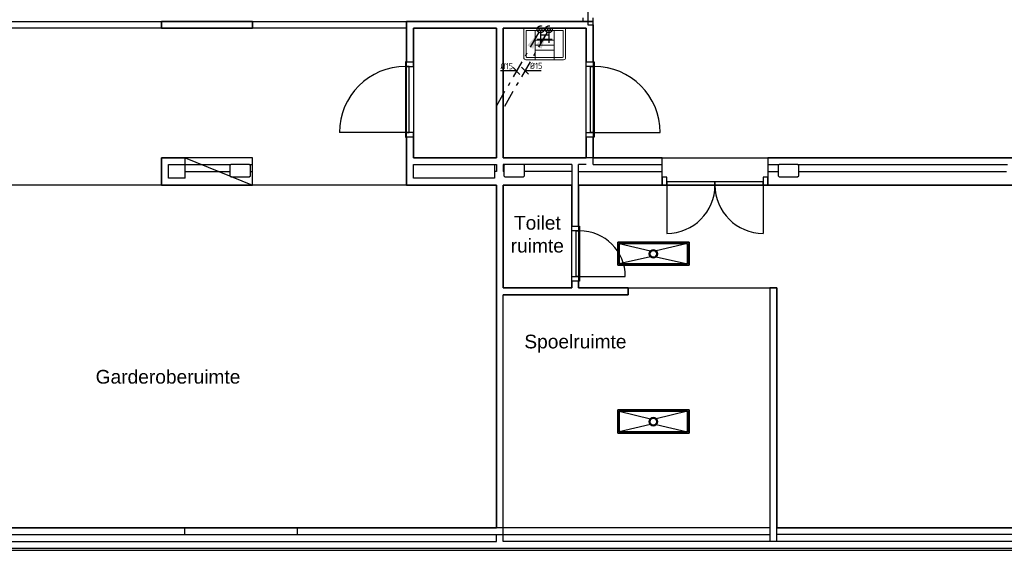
# Model space of a CAD drawing. Header units: millimetres. Extents: x -110 to 230337154, y -20 to 1103899040.
# Tile 14 of 58: x 115170461 to 115184826, y 551911692 to 551919437. Entities that reach past the tile are written whole.
import ezdxf

# ---------------------------------------------------------------- set-up
doc = ezdxf.new("R2010")
doc.units = ezdxf.units.MM
doc.header["$LTSCALE"] = 50
for name, pattern in [('2322109', [10, 5, -2, 1, -2]), ('2322109_a', [10, 5, -2, 1, -2]), ('2322110', [10, 5, -1, 1, -1, 1, -1])]:
    doc.linetypes.add(name, pattern=pattern)
doc.layers.get('0').update_dxf_attribs({"lineweight": 5})
for name, color, linetype in [('ONDERLEGGER BOUWKUNDIG', 7, 'Continuous'), ('WL531---', 5, '2322109'), ('WL532---', 1, '2322110'), ('WM531---', 1, 'Continuous')]:
    doc.layers.add(name, color=color, linetype=linetype)
doc.styles.add('Arial_1', font='arial.ttf', dxfattribs={"height": 249.9999999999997})
doc.styles.add('DVD_VBC_Arial', font='arial.ttf')
doc.styles.add('STABICAD-018', font='ISOCP.SHX', dxfattribs={"height": 90})

# ---------------------------------------------------------------- blocks, each defined once
blk = doc.blocks.new('DVDVB_74_-S-_Uitstortgootsteen')
at = {"color": 0, "linetype": 'ByBlock', "lineweight": -2}
for p, q in [((305.0000000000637, 0), (-305.0000000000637, 0)), ((-305.0000000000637, 0), (-305.0000000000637, -429.99999999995)), ((305.0000000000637, -429.99999999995), (305.0000000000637, 0)), ((269.9999999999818, -34.99999999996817), (-269.9999999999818, -34.99999999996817)), ((-269.9999999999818, -414.9999999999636), (-269.9999999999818, -34.99999999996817)), ((-139.9999999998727, -34.99999999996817), (-139.9999999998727, -460.0000000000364)), ((140.0000000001, -34.99999999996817), (140.0000000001, -460.0000000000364)), ((269.9999999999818, -34.99999999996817), (269.9999999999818, -414.9999999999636)), ((140.0000000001, -172.0000000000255), (-139.9999999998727, -172.0000000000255)), ((140.0000000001, -246.9999999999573), (-139.9999999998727, -246.9999999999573)), ((259.9999999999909, -424.9999999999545), (-259.9999999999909, -424.9999999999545)), ((140.0000000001, -322.0000000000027), (-139.9999999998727, -322.0000000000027)), ((-275.0000000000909, -460.0000000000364), (275.0000000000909, -460.0000000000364))]:
    blk.add_line(p, q, dxfattribs=at)
for centre, radius, start, end in [((-274.9999997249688, -429.999999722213), 30.00000027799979, 180, 270), ((-259.9999999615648, -414.9999999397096), 10.00000003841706, 180, 270), ((260.0000000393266, -415.0000000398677), 9.999999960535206, 270, 0), ((275.0000002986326, -430.0000002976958), 29.99999970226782, 270, 0)]:
    blk.add_arc(centre, radius, start, end, dxfattribs=at)
blk = doc.blocks.new('*U204')
at = {"color": 0, "linetype": '2322109'}
blk.add_circle((0, 0), 20, dxfattribs=at)
at = {"color": 2, "style": 'DVD_VBC_Arial'}
for tag in ['SECTIONCODE', 'CODE', 'CODE2', 'INDICATIONTEXT', 'POSITIONCODE', 'LABEL']:
    blk.add_attdef(tag, (0, 0), '', height=1.2, dxfattribs=at)
at = {"color": 1, "style": 'DVD_VBC_Arial'}
blk.add_attdef('PRODUCTCODE', (0, 0), '', height=1.8, dxfattribs=at)
blk = doc.blocks.new('*U205')
at = {"color": 0, "linetype": '2322110'}
blk.add_circle((0, 0), 20, dxfattribs=at)
at = {"color": 2, "style": 'DVD_VBC_Arial'}
for tag in ['SECTIONCODE', 'CODE', 'CODE2', 'INDICATIONTEXT', 'POSITIONCODE', 'LABEL']:
    blk.add_attdef(tag, (0, 0), '', height=1.2, dxfattribs=at)
at = {"color": 1, "style": 'DVD_VBC_Arial'}
blk.add_attdef('PRODUCTCODE', (0, 0), '', height=1.8, dxfattribs=at)
blk = doc.blocks.new('TAP_MIXER_BATH_120_COLD')
at = {"color": 0, "linetype": 'Continuous'}
for p, q in [((0, 0), (0, 179.9999999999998)), ((120, 0), (120, 179.9999999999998)), ((-50, 129.9999999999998), (170, 129.9999999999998)), ((-5.684341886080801e-14, 64.99999999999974), (120, 64.99999999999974))]:
    blk.add_line(p, q, dxfattribs=at)
blk = doc.blocks.new('*U485')
at = {"linetype": '2322109'}
blk.add_hatch(color=2, dxfattribs=at).paths.add_polyline_path([(-25, -43.30127012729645), (-106.6987298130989, -284.8076211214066), (-193.3012701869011, -234.8076211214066)], flags=0)
at = {"color": 0, "linetype": '2322109'}
blk.add_line((0, 0), (0, 0, 1), dxfattribs=at)
at = {"color": 2, "linetype": '2322109_a'}
blk.add_line((-25, -43.30127012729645, 1), (-675, -1169.134295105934, 1), dxfattribs=at)
at = {"color": 2, "linetype": '2322109'}
blk.add_circle((0, 0, 1), 50, dxfattribs=at)
at = {"color": 2}
for tag, p, style in [('SECTIONCODE', (150, 150), 'DVD_VBC_Arial'), ('POSITIONCODE', (150, 150), 'DVD_VBC_Arial'), ('CODE', (0, 100), 'STABICAD-018'), ('FLOORCODE', (0, 0, -50), 'STABICAD-018')]:
    blk.add_attdef(tag, p, '', height=1.2, dxfattribs=dict(at, style=style))
blk = doc.blocks.new('*U483')
at = {"linetype": '2322109'}
blk.add_hatch(color=2, dxfattribs=at).paths.add_polyline_path([(-25, -43.30127012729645), (-106.6987298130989, -284.8076211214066), (-193.3012701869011, -234.8076211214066)], flags=0)
at = {"color": 0, "linetype": '2322109'}
blk.add_line((0, 0), (0, 0, 1), dxfattribs=at)
at = {"color": 2, "linetype": '2322109_a'}
blk.add_line((-25, -43.30127012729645, 1), (-675, -1169.134295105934, 1), dxfattribs=at)
at = {"color": 2, "linetype": '2322109'}
blk.add_circle((0, 0, 1), 50, dxfattribs=at)
at = {"color": 2}
for tag, p, style in [('SECTIONCODE', (150, 150), 'DVD_VBC_Arial'), ('POSITIONCODE', (150, 150), 'DVD_VBC_Arial'), ('CODE', (0, 100), 'STABICAD-018'), ('FLOORCODE', (0, 0, -50), 'STABICAD-018')]:
    blk.add_attdef(tag, p, '', height=1.2, dxfattribs=dict(at, style=style))
blk = doc.blocks.new('*U486')
at = {"color": 0, "linetype": 'Continuous'}
for p, q in [((-18.46973434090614, 0), (-234.197656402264, 0)), ((-50, 50), (49.99999999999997, -50)), ((0, 0), (-18.46973434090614, 2.261890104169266e-15))]:
    blk.add_line(p, q, dxfattribs=at)
at = {"color": 0, "linetype": 'Continuous', "style": 'STABICAD-018'}
blk.add_text('%%c15', height=90, dxfattribs=at).set_placement((-234.197656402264, 25))
at = {"color": 2, "style": 'DVD_VBC_Arial'}
blk.add_attdef('CODE', (0, 0), '', height=1.2, dxfattribs=at)
blk = doc.blocks.new('*U484')
at = {"color": 0, "linetype": 'Continuous'}
for p, q in [((50, -50), (-49.99999999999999, 49.99999999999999)), ((0, 0), (21.94785131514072, 0)), ((21.94785131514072, 0), (237.6757733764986, 0))]:
    blk.add_line(p, q, dxfattribs=at)
at = {"color": 0, "linetype": 'Continuous', "style": 'STABICAD-018'}
blk.add_text('%%c15', height=90, dxfattribs=at).set_placement((71.94785131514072, 25))
at = {"color": 2, "style": 'DVD_VBC_Arial'}
blk.add_attdef('CODE', (0, 0), '', height=1.2, dxfattribs=at)

msp = doc.modelspace()

# ---------------------------------------------------------------- linework, layer by layer
at = {"layer": 'ONDERLEGGER BOUWKUNDIG'}
for p, q in [((115178750.99, 551923102.005), (115178750.99, 551919362.005)), ((115163425.99, 551919412.005), (115178750.99, 551919412.005)), ((115173855.99, 551919412.005), (115172531.1136957, 551919412.005)), ((115172531.1136957, 551919412.005), (115172531.1136957, 551919312.005)), ((115172531.1136957, 551919312.005), (115172531.1136957, 551919412.005)), ((115173855.99, 551919312.005), (115173855.99, 551919412.005)), ((115173855.99, 551919412.005), (115173855.99, 551919312.005)), ((115176105.99, 551919412.005), (115176105.99, 551918822.005)), ((115178825.99, 551919412.005), (115176105.99, 551919412.005)), ((115176105.99, 551917022.005), (115176105.99, 551919412.005)), ((115178675.99, 551919462.005), (115178675.99, 551919412.005)), ((115178675.99, 551919412.005), (115178825.99, 551919412.005)), ((115178825.99, 551919412.005), (115178825.99, 551919462.005)), ((115178825.99, 551918822.005), (115178825.99, 551919412.005)), ((115176105.99, 551919312.005), (115166706.1136957, 551919312.005)), ((115172531.1136957, 551919312.005), (115173855.99, 551919312.005)), ((115176205.99, 551918822.005), (115176205.99, 551919312.005)), ((115176205.99, 551919312.005), (115177415.99, 551919312.005)), ((115176205.99, 551919312.005), (115176205.99, 551917422.005)), ((115177415.99, 551919312.005), (115176205.99, 551919312.005)), ((115177415.99, 551919312.005), (115177415.99, 551917422.005)), ((115177415.99, 551917422.005), (115177415.99, 551919312.005)), ((115177515.99, 551919312.005), (115178725.99, 551919312.005)), ((115177515.99, 551917422.005), (115177515.99, 551919312.005)), ((115178725.99, 551919312.005), (115177515.99, 551919312.005)), ((115177515.99, 551919312.005), (115177515.99, 551917422.005)), ((115178725.99, 551919312.005), (115178725.99, 551918822.005)), ((115178725.99, 551917422.005), (115178725.99, 551919312.005)), ((115178750.99, 551919362.005), (115178825.99, 551919362.005)), ((115178825.99, 551919362.005), (115178825.99, 551917422.005)), ((115176105.99, 551918822.005), (115176091.99, 551918822.005)), ((115176091.99, 551918822.005), (115176091.99, 551918755.005)), ((115176105.99, 551918822.005), (115176205.99, 551918822.005)), ((115176205.99, 551918755.005), (115176205.99, 551918822.005)), ((115178725.99, 551918822.005), (115178825.99, 551918822.005)), ((115178725.99, 551918755.005), (115178725.99, 551918822.005)), ((115178825.99, 551918822.005), (115178839.99, 551918822.005)), ((115178839.99, 551918822.005), (115178839.99, 551918755.005)), ((115176091.99, 551918755.005), (115176091.99, 551917789.005)), ((115176141.99, 551918755.005), (115176091.99, 551918755.005)), ((115176091.99, 551918755.005), (115176205.99, 551918755.005)), ((115176141.99, 551917789.005), (115176141.99, 551918755.005)), ((115178839.99, 551918755.005), (115178725.99, 551918755.005)), ((115178789.99, 551918755.005), (115178839.99, 551918755.005)), ((115178789.99, 551917789.005), (115178789.99, 551918755.005)), ((115178839.99, 551918755.005), (115178839.99, 551917789.005)), ((115176091.99, 551917789.005), (115175125.99, 551917789.005)), ((115176091.99, 551917789.005), (115176141.99, 551917789.005)), ((115176205.99, 551917789.005), (115176091.99, 551917789.005)), ((115176091.99, 551917789.005), (115176091.99, 551917722.005)), ((115176091.99, 551917722.005), (115176105.99, 551917722.005)), ((115176205.99, 551917722.005), (115176105.99, 551917722.005)), ((115176105.99, 551917722.005), (115176105.99, 551917022.005)), ((115176205.99, 551917722.005), (115176205.99, 551917789.005)), ((115176205.99, 551917422.005), (115176205.99, 551917722.005)), ((115178725.99, 551917789.005), (115178839.99, 551917789.005)), ((115178725.99, 551917722.005), (115178725.99, 551917789.005)), ((115178825.99, 551917722.005), (115178725.99, 551917722.005)), ((115178725.99, 551917722.005), (115178725.99, 551917422.005)), ((115178839.99, 551917789.005), (115178789.99, 551917789.005)), ((115178825.99, 551917322.005), (115178825.99, 551917722.005)), ((115178839.99, 551917722.005), (115178825.99, 551917722.005)), ((115178839.99, 551917789.005), (115179805.99, 551917789.005)), ((115178839.99, 551917789.005), (115178839.99, 551917722.005)), ((115173855.99, 551917422.005), (115172531.1136957, 551917422.005)), ((115172531.1136957, 551917422.005), (115172531.1136957, 551917022.005)), ((115172531.1136957, 551917022.005), (115172531.1136957, 551917422.005)), ((115172531.1136957, 551917422.005), (115172875.99, 551917422.005)), ((115172875.99, 551917122.005), (115172875.99, 551917422.005)), ((115172875.99, 551917422.005), (115173855.99, 551917022.005)), ((115173855.99, 551917022.005), (115173855.99, 551917422.005)), ((115177415.99, 551917422.005), (115176205.99, 551917422.005)), ((115176205.99, 551917422.005), (115177415.99, 551917422.005)), ((115179833.99, 551917422.005), (115177515.99, 551917422.005)), ((115177515.99, 551917422.005), (115178725.99, 551917422.005)), ((115178825.99, 551917422.005), (115211585.99, 551917422.005)), ((115179833.99, 551917022.005), (115179833.99, 551917422.005)), ((115185255.99, 551917422.005), (115181375.99, 551917422.005)), ((115181375.99, 551917422.005), (115181375.99, 551917022.005)), ((115172631.1136957, 551917322.005), (115173540.99, 551917322.005)), ((115172631.1136957, 551917122.005), (115172631.1136957, 551917322.005)), ((115173540.99, 551917322.005), (115173525.99, 551917307.005)), ((115173525.99, 551917307.005), (115173525.99, 551917157.005)), ((115173810.99, 551917322.005), (115173540.99, 551917322.005)), ((115173825.99, 551917307.005), (115173810.99, 551917322.005)), ((115173810.99, 551917322.005), (115173855.99, 551917322.005)), ((115173825.99, 551917157.005), (115173825.99, 551917307.005)), ((115176205.99, 551917122.005), (115176205.99, 551917322.005)), ((115176205.99, 551917322.005), (115177415.99, 551917322.005)), ((115177385.99, 551917322.005), (115177385.99, 551917122.005)), ((115177415.99, 551917322.005), (115177415.99, 551917222.005)), ((115177540.99, 551917322.005), (115177515.99, 551917322.005)), ((115177515.99, 551917322.005), (115177515.99, 551917222.005)), ((115177540.99, 551917322.005), (115177525.99, 551917307.005)), ((115177525.99, 551917307.005), (115177525.99, 551917157.005)), ((115177810.99, 551917322.005), (115177540.99, 551917322.005)), ((115177825.99, 551917307.005), (115177810.99, 551917322.005)), ((115178515.99, 551917322.005), (115177810.99, 551917322.005)), ((115177825.99, 551917157.005), (115177825.99, 551917307.005)), ((115178515.99, 551917322.005), (115178515.99, 551916422.005)), ((115178725.99, 551917322.005), (115178615.99, 551917322.005)), ((115178615.99, 551916422.005), (115178615.99, 551917322.005)), ((115178825.99, 551917322.005), (115179833.99, 551917322.005)), ((115181375.99, 551917322.005), (115181540.99, 551917322.005)), ((115181540.99, 551917322.005), (115181525.99, 551917307.005)), ((115181525.99, 551917307.005), (115181525.99, 551917157.005)), ((115181810.99, 551917322.005), (115181540.99, 551917322.005)), ((115181825.99, 551917307.005), (115181810.99, 551917322.005)), ((115181810.99, 551917322.005), (115184870.99, 551917322.005)), ((115181825.99, 551917157.005), (115181825.99, 551917307.005)), ((115172875.99, 551917122.005), (115172631.1136957, 551917122.005)), ((115172875.99, 551917222.005), (115173525.99, 551917222.005)), ((115173525.99, 551917157.005), (115173540.99, 551917142.005)), ((115173540.99, 551917142.005), (115173810.99, 551917142.005)), ((115173810.99, 551917142.005), (115173825.99, 551917157.005)), ((115173825.99, 551917222.005), (115173855.99, 551917222.005)), ((115177385.99, 551917122.005), (115176205.99, 551917122.005)), ((115177415.99, 551917222.005), (115177385.99, 551917222.005)), ((115177525.99, 551917222.005), (115177515.99, 551917222.005)), ((115177525.99, 551917157.005), (115177540.99, 551917142.005)), ((115177540.99, 551917142.005), (115177810.99, 551917142.005)), ((115177810.99, 551917142.005), (115177825.99, 551917157.005)), ((115178515.99, 551917222.005), (115177825.99, 551917222.005)), ((115178615.99, 551917222.005), (115179833.99, 551917222.005)), ((115179900.99, 551917136.005), (115179833.99, 551917136.005)), ((115179833.99, 551917136.005), (115179833.99, 551917022.005)), ((115179900.99, 551917022.005), (115179900.99, 551917136.005)), ((115181375.99, 551917136.005), (115181308.99, 551917136.005)), ((115181308.99, 551917136.005), (115181308.99, 551917022.005)), ((115181375.99, 551917222.005), (115181525.99, 551917222.005)), ((115181375.99, 551917022.005), (115181375.99, 551917136.005)), ((115181525.99, 551917157.005), (115181540.99, 551917142.005)), ((115181540.99, 551917142.005), (115181810.99, 551917142.005)), ((115181810.99, 551917142.005), (115181825.99, 551917157.005)), ((115181825.99, 551917222.005), (115184855.99, 551917222.005)), ((115177415.99, 551917022.005), (115163725.99, 551917022.005)), ((115172531.1136957, 551917022.005), (115173855.99, 551917022.005)), ((115176105.99, 551917022.005), (115177415.99, 551917022.005)), ((115177415.99, 551917022.005), (115177415.99, 551912022.005)), ((115177415.99, 551912022.005), (115177415.99, 551917022.005)), ((115177515.99, 551917022.005), (115178515.99, 551917022.005)), ((115177515.99, 551915522.005), (115177515.99, 551917022.005)), ((115178515.99, 551917022.005), (115177515.99, 551917022.005)), ((115177515.99, 551917022.005), (115177515.99, 551915522.005)), ((115178515.99, 551915522.005), (115178515.99, 551917022.005)), ((115178615.99, 551917022.005), (115179833.99, 551917022.005)), ((115178615.99, 551917022.005), (115178615.99, 551915522.005)), ((115205759.2165129, 551917022.005), (115178615.99, 551917022.005)), ((115179833.99, 551917022.005), (115179900.99, 551917022.005)), ((115180604.99, 551917072.005), (115179900.99, 551917072.005)), ((115179900.99, 551917072.005), (115179900.99, 551917022.005)), ((115179900.99, 551917022.005), (115179900.99, 551916318.005)), ((115179900.99, 551917022.005), (115180604.99, 551917022.005)), ((115181308.99, 551917072.005), (115180604.99, 551917072.005)), ((115180604.99, 551917072.005), (115180604.99, 551917022.005)), ((115180604.99, 551917022.005), (115180604.99, 551917072.005)), ((115180604.99, 551917022.005), (115181308.99, 551917022.005)), ((115181308.99, 551917022.005), (115181308.99, 551917072.005)), ((115181308.99, 551917022.005), (115181308.99, 551916318.005)), ((115181308.99, 551917022.005), (115181375.99, 551917022.005)), ((115181375.99, 551917022.005), (115185255.99, 551917022.005)), ((115178515.99, 551916422.005), (115178615.99, 551916422.005)), ((115178515.99, 551916355.005), (115178515.99, 551916422.005)), ((115178615.99, 551916422.005), (115178629.99, 551916422.005)), ((115178629.99, 551916422.005), (115178629.99, 551916355.005)), ((115178629.99, 551916355.005), (115178515.99, 551916355.005)), ((115178579.99, 551916355.005), (115178629.99, 551916355.005)), ((115178579.99, 551915689.005), (115178579.99, 551916355.005)), ((115178629.99, 551916355.005), (115178629.99, 551915689.005)), ((115179185.99, 551915852.005), (115179185.99, 551916192.005)), ((115179185.99, 551916192.005), (115180225.99, 551916192.005)), ((115180225.99, 551916192.005), (115179185.99, 551916192.005)), ((115179185.99, 551916192.005), (115179185.99, 551915852.005)), ((115179205.99, 551916172.005), (115179663.5635931, 551916061.5764413)), ((115179205.99, 551915872.005), (115179205.99, 551916172.005)), ((115179205.99, 551916172.005), (115180205.99, 551916172.005)), ((115180205.99, 551916172.005), (115179205.99, 551916172.005)), ((115179205.99, 551916172.005), (115179205.99, 551915872.005)), ((115179205.99, 551915872.005), (115179205.99, 551916172.005)), ((115179205.99, 551916172.005), (115180205.99, 551916172.005)), ((115180205.99, 551916172.005), (115179748.4164069, 551916061.5764413)), ((115180205.99, 551916172.005), (115180205.99, 551915872.005)), ((115180205.99, 551915872.005), (115180205.99, 551916172.005)), ((115180205.99, 551916172.005), (115180205.99, 551915872.005)), ((115180225.99, 551916192.005), (115180225.99, 551915852.005)), ((115180225.99, 551915852.005), (115180225.99, 551916192.005)), ((115179663.5635931, 551915976.7236276), (115179205.99, 551915872.005)), ((115179748.4164069, 551915976.7236276), (115180205.99, 551915872.005)), ((115180225.99, 551915852.005), (115179185.99, 551915852.005)), ((115179185.99, 551915852.005), (115180225.99, 551915852.005)), ((115180205.99, 551915872.005), (115179205.99, 551915872.005)), ((115179205.99, 551915872.005), (115180205.99, 551915872.005)), ((115180205.99, 551915872.005), (115179205.99, 551915872.005)), ((115178515.99, 551915689.005), (115178629.99, 551915689.005)), ((115178515.99, 551915622.005), (115178515.99, 551915689.005)), ((115178629.99, 551915689.005), (115178579.99, 551915689.005)), ((115178629.99, 551915689.005), (115179295.99, 551915689.005)), ((115178629.99, 551915689.005), (115178629.99, 551915622.005)), ((115178515.99, 551915522.005), (115177515.99, 551915522.005)), ((115177515.99, 551915522.005), (115178515.99, 551915522.005)), ((115178615.99, 551915622.005), (115178515.99, 551915622.005)), ((115178515.99, 551915622.005), (115178515.99, 551915522.005)), ((115178615.99, 551915522.005), (115178615.99, 551915622.005)), ((115178629.99, 551915622.005), (115178615.99, 551915622.005)), ((115179335.99, 551915522.005), (115178615.99, 551915522.005)), ((115178615.99, 551915522.005), (115181505.99, 551915522.005)), ((115179335.99, 551915422.005), (115179335.99, 551915522.005)), ((115179335.99, 551915522.005), (115179335.99, 551915422.005)), ((115181505.99, 551915522.005), (115181405.99, 551915522.005)), ((115181405.99, 551915522.005), (115181405.99, 551911822.005)), ((115181505.99, 551911822.005), (115181505.99, 551915522.005)), ((115181505.99, 551915522.005), (115181505.99, 551912022.005)), ((115177515.99, 551911822.005), (115177515.99, 551915422.005)), ((115177515.99, 551915422.005), (115179335.99, 551915422.005)), ((115179335.99, 551915422.005), (115177515.99, 551915422.005)), ((115177515.99, 551915422.005), (115179335.99, 551915422.005)), ((115179185.99, 551913402.005), (115179185.99, 551913742.005)), ((115179185.99, 551913742.005), (115180225.99, 551913742.005)), ((115180225.99, 551913742.005), (115179185.99, 551913742.005)), ((115179185.99, 551913742.005), (115179185.99, 551913402.005)), ((115179205.99, 551913722.005), (115179663.5635931, 551913611.5764413)), ((115179205.99, 551913422.005), (115179205.99, 551913722.005)), ((115179205.99, 551913722.005), (115180205.99, 551913722.005)), ((115180205.99, 551913722.005), (115179205.99, 551913722.005)), ((115179205.99, 551913722.005), (115179205.99, 551913422.005)), ((115179205.99, 551913422.005), (115179205.99, 551913722.005)), ((115179205.99, 551913722.005), (115180205.99, 551913722.005)), ((115180205.99, 551913722.005), (115179748.4164069, 551913611.5764413)), ((115180205.99, 551913722.005), (115180205.99, 551913422.005)), ((115180205.99, 551913422.005), (115180205.99, 551913722.005)), ((115180205.99, 551913722.005), (115180205.99, 551913422.005)), ((115180225.99, 551913742.005), (115180225.99, 551913402.005)), ((115180225.99, 551913402.005), (115180225.99, 551913742.005)), ((115179663.5635931, 551913526.7236276), (115179205.99, 551913422.005)), ((115179748.4164069, 551913526.7236276), (115180205.99, 551913422.005)), ((115180225.99, 551913402.005), (115179185.99, 551913402.005)), ((115179185.99, 551913402.005), (115180225.99, 551913402.005)), ((115180205.99, 551913422.005), (115179205.99, 551913422.005)), ((115179205.99, 551913422.005), (115180205.99, 551913422.005)), ((115180205.99, 551913422.005), (115179205.99, 551913422.005)), ((115181405.99, 551912022.005), (115163725.99, 551912022.005)), ((115163725.99, 551912022.005), (115177415.99, 551912022.005)), ((115163725.99, 551911922.005), (115181405.99, 551911922.005)), ((115172865.99, 551912022.005), (115172865.99, 551911922.005)), ((115174515.99, 551911922.005), (115174515.99, 551912022.005)), ((115177415.99, 551911822.005), (115177415.99, 551911922.005)), ((115185871.99, 551912022.005), (115181505.99, 551912022.005)), ((115181505.99, 551912022.005), (115205759.2165129, 551912022.005)), ((115185771.99, 551911922.005), (115181505.99, 551911922.005)), ((115163725.99, 551911822.005), (115177415.99, 551911822.005)), ((115185671.99, 551911822.005), (115177515.99, 551911822.005)), ((115162875.99, 551911722.005), (115185871.99, 551911722.005)), ((115165845.99, 551911692.005), (115185871.99, 551911692.005))]:
    msp.add_line(p, q, dxfattribs=at)
for centre, radius in [((115179705.99, 551916019.1500344), 60.00000000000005), ((115179705.99, 551916019.1500344), 50.00000000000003), ((115179705.99, 551913569.1500344), 60.00000000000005), ((115179705.99, 551913569.1500344), 50.00000000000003)]:
    msp.add_circle(centre, radius, dxfattribs=at)
for centre, radius, start, end in [((115176091.99, 551917789.005), 965.9999999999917, 90, 180), ((115178839.99, 551917789.005), 965.9999999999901, 0, 90), ((115179900.99, 551917022.005), 703.9999999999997, 270, 0), ((115181308.99, 551917022.005), 704.0000000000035, 180, 270), ((115178629.99, 551915689.005), 665.9999999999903, 0, 90), ((115179705.99, 551916019.1500344), 59.99999999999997, 0, 180), ((115179705.99, 551916019.1500344), 59.99999999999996, 180, 0), ((115179705.99, 551916019.1500344), 50.00000000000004, 0, 180), ((115179705.99, 551916019.1500344), 50.00000000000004, 180, 0), ((115179705.99, 551913569.1500344), 59.99999999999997, 0, 180), ((115179705.99, 551913569.1500344), 59.99999999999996, 180, 0), ((115179705.99, 551913569.1500344), 50.00000000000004, 0, 180), ((115179705.99, 551913569.1500344), 50.00000000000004, 180, 0)]:
    msp.add_arc(centre, radius, start, end, dxfattribs=at)

# ---------------------------------------------------------------- block references
at = {"rotation": 359.9999999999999}
msp.add_blockref('DVDVB_74_-S-_Uitstortgootsteen', (115178120.99, 551919312.005), dxfattribs=at)
at = {"layer": 'WL531---', "linetype": '2322109'}
for name, p in [('*U485', (115178060.7069806, 551919296.3248266, -1)), ('*U483', (115178181.6922699, 551919297.5070933, -1)), ('*U204', (115178180.99, 551919297.6102303, 700))]:
    msp.add_blockref(name, p, dxfattribs=at)
at = {"layer": 'WL531---', "color": 2, "linetype": '2322109', "rotation": 180}
msp.add_blockref('TAP_MIXER_BATH_120_COLD', (115178180.99, 551919277.6102303, 700), dxfattribs=at)
at = {"layer": 'WL532---', "linetype": '2322110'}
msp.add_blockref('*U205', (115178060.99, 551919297.6102303, 700), dxfattribs=at)
at = {"layer": 'WM531---', "linetype": 'Continuous'}
for name, p in [('*U486', (115177710.017496, 551918688.9128215, -1)), ('*U484', (115177832.8399575, 551918693.2771639, -1))]:
    msp.add_blockref(name, p, dxfattribs=at)

# ---------------------------------------------------------------- texts
at = {"layer": 'ONDERLEGGER BOUWKUNDIG', "style": 'Arial_1'}
for s, p in [('Toilet', (115177672.1291542, 551916372.005)), ('ruimte', (115177624.5848158, 551916038.6716666)), ('Spoelruimte', (115177823.4598113, 551914639.4056001)), ('Garderoberuimte', (115171569.1978287, 551914124.9367214))]:
    msp.add_text(s, height=200, dxfattribs=at).set_placement(p)

doc.saveas('drawing.dxf')
